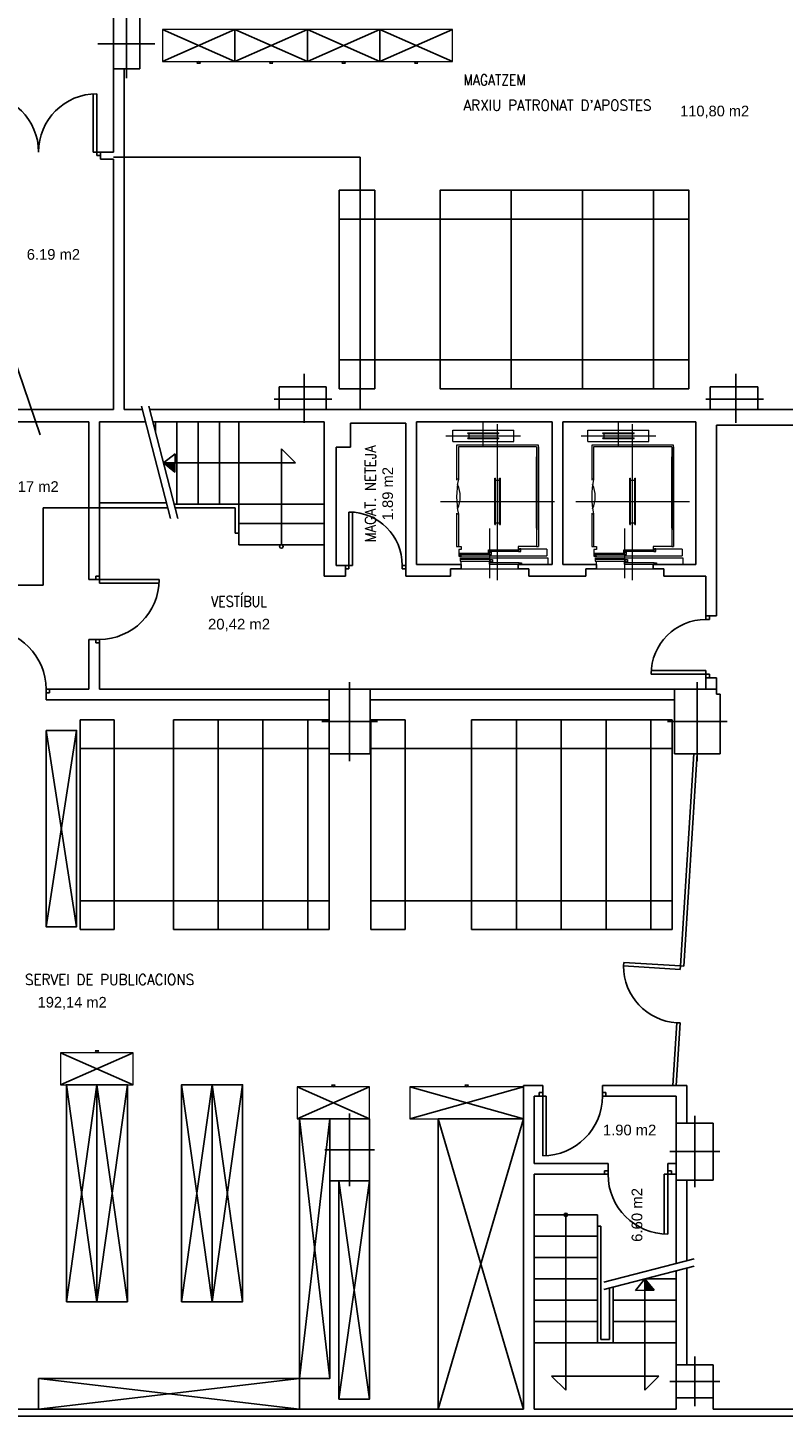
# Model space of a CAD drawing. Header units: metres. Extents: x -1 to 438, y -6 to 52.
# Tile 3 of 5: x 412 to 422, y 14 to 34. Entities that reach past the tile are written whole.
import ezdxf

# ---------------------------------------------------------------- set-up
doc = ezdxf.new("R2010")
doc.units = ezdxf.units.M
doc.linetypes.add('CONTINUA', pattern=[0])
doc.linetypes.add('VERDECKT', pattern=[9.525, 6.35, -3.175])
for name, color, linetype, lineweight in [('PS-2 MOBLES ACTUAL', 7, 'CONTINUA', 25), ('PS-2 MURS ACTUAL', 7, 'CONTINUA', 25), ('PS-2 TEXT ACTUAL', 7, 'CONTINUA', 25)]:
    doc.layers.add(name, color=color, linetype=linetype, lineweight=lineweight)
doc.styles.add('ARIAL', font='arial.ttf')
doc.styles.add('SIMPLEX', font='simplex_.ttf')

# ---------------------------------------------------------------- blocks, each defined once
blk = doc.blocks.new('OBJETO_COMPLEJO_0')
at = {"layer": 'PS-2 MURS ACTUAL', "transparency": 33554687}
for start, end in [(90, 270), (270, 90)]:
    blk.add_arc((415.176, 26.306), 0.025, start, end, dxfattribs=at)
blk = doc.blocks.new('OBJETO_COMPLEJO_1')
at = {"layer": 'PS-2 MURS ACTUAL', "transparency": 33554687}
for start, end in [(90, 270), (270, 90)]:
    blk.add_arc((419.176, 16.911), 0.025, start, end, dxfattribs=at)

msp = doc.modelspace()

# ---------------------------------------------------------------- linework, layer by layer
at = {"layer": 'PS-2 MOBLES ACTUAL', "transparency": 33554687}
for p, q in [((413.502, 33.126), (414.522, 33.576)), ((414.522, 33.126), (413.502, 33.576)), ((414.522, 33.126), (415.542, 33.576)), ((415.542, 33.126), (414.522, 33.576)), ((415.542, 33.126), (416.562, 33.576)), ((416.562, 33.126), (415.542, 33.576)), ((416.562, 33.126), (417.582, 33.576)), ((417.582, 33.126), (416.562, 33.576)), ((417.409, 30.907), (416.489, 30.907)), ((417.409, 28.929), (416.489, 28.929)), ((412.346, 23.871), (412.346, 20.921)), ((412.826, 23.871), (412.346, 23.871)), ((412.826, 23.871), (412.826, 20.921)), ((415.846, 23.871), (413.656, 23.871)), ((413.656, 23.871), (413.656, 20.921)), ((414.286, 23.871), (414.286, 20.921)), ((414.916, 23.871), (414.916, 20.921)), ((415.546, 23.871), (415.546, 20.921)), ((415.846, 23.871), (415.846, 20.921)), ((416.915, 23.871), (416.435, 23.871)), ((416.435, 23.871), (416.435, 20.921)), ((416.915, 23.871), (416.915, 20.921)), ((420.672, 23.871), (417.852, 23.871)), ((417.852, 23.871), (417.852, 20.921)), ((418.482, 23.871), (418.482, 20.921)), ((419.112, 23.871), (419.112, 20.921)), ((419.742, 23.871), (419.742, 20.921)), ((420.372, 23.871), (420.372, 20.921)), ((420.672, 23.871), (420.672, 20.921)), ((412.296, 23.721), (411.866, 20.961)), ((411.866, 23.721), (412.296, 20.961)), ((413.656, 23.465), (412.826, 23.465)), ((417.852, 23.465), (416.915, 23.465)), ((413.656, 21.327), (412.826, 21.327)), ((417.852, 21.327), (416.915, 21.327)), ((412.826, 20.921), (412.346, 20.921)), ((415.846, 20.921), (413.656, 20.921)), ((416.915, 20.921), (416.435, 20.921)), ((420.672, 20.921), (417.852, 20.921)), ((413.091, 19.191), (412.071, 18.741)), ((412.071, 19.191), (413.091, 18.741)), ((412.151, 18.741), (412.581, 15.691)), ((412.581, 18.741), (412.151, 15.691)), ((412.581, 15.691), (413.011, 18.741)), ((413.011, 15.691), (412.581, 18.741)), ((413.771, 18.741), (414.201, 15.691)), ((414.201, 18.741), (413.771, 15.691)), ((414.201, 15.691), (414.631, 18.741)), ((414.631, 15.691), (414.201, 18.741)), ((416.416, 18.711), (415.396, 18.261)), ((415.396, 18.711), (416.416, 18.261)), ((418.581, 18.711), (416.981, 18.261)), ((416.981, 18.711), (418.581, 18.261)), ((415.431, 18.261), (415.856, 14.611)), ((415.856, 18.261), (415.431, 14.611)), ((417.381, 18.261), (418.581, 14.181)), ((418.581, 18.261), (417.381, 14.181)), ((415.986, 17.391), (416.416, 14.321)), ((416.416, 17.391), (415.986, 14.321)), ((411.761, 14.181), (415.431, 14.611)), ((411.761, 14.611), (415.431, 14.181))]:
    msp.add_line(p, q, dxfattribs=at)
at = {"layer": 'PS-2 MOBLES ACTUAL', "linetype": 'VERDECKT', "transparency": 33554687}
for p, q in [((415.989, 30.907), (416.489, 30.907)), ((417.409, 30.907), (420.909, 30.907)), ((415.989, 28.929), (416.489, 28.929)), ((417.409, 28.929), (420.909, 28.929)), ((412.346, 23.465), (412.826, 23.465)), ((413.656, 23.465), (415.846, 23.465)), ((416.435, 23.465), (416.915, 23.465)), ((417.852, 23.465), (420.672, 23.465)), ((412.346, 21.327), (412.826, 21.327)), ((413.656, 21.327), (415.846, 21.327)), ((416.435, 21.327), (416.915, 21.327)), ((417.852, 21.327), (420.672, 21.327))]:
    msp.add_line(p, q, dxfattribs=at)
at = {"layer": 'PS-2 MOBLES ACTUAL', "color": 180, "linetype": 'CONTINUA', "lineweight": 13, "transparency": 33554687}
for points in [[(413.502, 33.126), (414.522, 33.126), (414.522, 33.576), (413.502, 33.576), (413.502, 33.126)], [(414.522, 33.126), (415.542, 33.126), (415.542, 33.576), (414.522, 33.576), (414.522, 33.126)], [(415.542, 33.126), (416.562, 33.126), (416.562, 33.576), (415.542, 33.576), (415.542, 33.126)], [(416.562, 33.126), (417.582, 33.126), (417.582, 33.576), (416.562, 33.576), (416.562, 33.126)], [(414.012, 33.126), (413.987, 33.101), (414.037, 33.101), (414.012, 33.126)], [(415.032, 33.126), (415.007, 33.101), (415.057, 33.101), (415.032, 33.126)], [(416.052, 33.126), (416.027, 33.101), (416.077, 33.101), (416.052, 33.126)], [(417.072, 33.126), (417.047, 33.101), (417.097, 33.101), (417.072, 33.126)], [(413.091, 19.191), (412.071, 19.191), (412.071, 18.741), (413.091, 18.741), (413.091, 19.191)], [(413.091, 19.191), (412.071, 19.191), (412.071, 18.741), (413.091, 18.741), (413.091, 19.191)], [(412.581, 19.191), (412.606, 19.216), (412.556, 19.216), (412.581, 19.191)], [(412.581, 19.191), (412.606, 19.216), (412.556, 19.216), (412.581, 19.191)], [(416.416, 18.711), (415.396, 18.711), (415.396, 18.261), (416.416, 18.261), (416.416, 18.711)], [(416.416, 18.711), (415.396, 18.711), (415.396, 18.261), (416.416, 18.261), (416.416, 18.711)], [(415.906, 18.711), (415.931, 18.736), (415.881, 18.736), (415.906, 18.711)], [(415.906, 18.711), (415.931, 18.736), (415.881, 18.736), (415.906, 18.711)], [(418.581, 18.711), (416.981, 18.711), (416.981, 18.261), (418.581, 18.261), (418.581, 18.711)], [(418.581, 18.711), (416.981, 18.711), (416.981, 18.261), (418.581, 18.261), (418.581, 18.711)], [(417.781, 18.711), (417.806, 18.736), (417.756, 18.736), (417.781, 18.711)], [(417.781, 18.711), (417.806, 18.736), (417.756, 18.736), (417.781, 18.711)]]:
    msp.add_lwpolyline(points, close=True, dxfattribs=at)
at = {"layer": 'PS-2 MOBLES ACTUAL', "linetype": 'VERDECKT', "transparency": 33554687}
msp.add_lwpolyline([(412.816, 31.781), (416.286, 31.781), (416.286, 28.23)], dxfattribs=at)
at = {"layer": 'PS-2 MOBLES ACTUAL', "transparency": 33554687}
for points in [[(416.489, 28.523), (416.489, 31.313), (415.989, 31.313), (415.989, 28.523), (416.489, 28.523)], [(418.409, 28.523), (418.409, 31.313), (417.409, 31.313), (417.409, 28.523), (418.409, 28.523)], [(419.409, 28.523), (419.409, 31.313), (418.409, 31.313), (418.409, 28.523), (419.409, 28.523)], [(420.409, 28.523), (420.409, 31.313), (419.409, 31.313), (419.409, 28.523), (420.409, 28.523)], [(420.909, 28.523), (420.909, 31.313), (420.409, 31.313), (420.409, 28.523), (420.909, 28.523)], [(411.866, 23.721), (412.296, 23.721), (412.296, 20.961), (411.866, 20.961), (411.866, 23.721)], [(412.151, 15.691), (412.581, 15.691), (412.581, 18.741), (412.151, 18.741), (412.151, 15.691)], [(412.581, 15.691), (413.011, 15.691), (413.011, 18.741), (412.581, 18.741), (412.581, 15.691)], [(413.771, 15.691), (414.201, 15.691), (414.201, 18.741), (413.771, 18.741), (413.771, 15.691)], [(414.201, 15.691), (414.631, 15.691), (414.631, 18.741), (414.201, 18.741), (414.201, 15.691)], [(415.856, 18.261), (415.431, 18.261), (415.431, 14.611), (415.856, 14.611), (415.856, 18.261)], [(418.581, 18.261), (417.381, 18.261), (417.381, 14.181), (418.581, 14.181), (418.581, 18.261)], [(415.986, 14.321), (416.416, 14.321), (416.416, 17.391), (415.986, 17.391), (415.986, 14.321)], [(415.431, 14.611), (411.761, 14.611), (411.761, 14.181), (415.431, 14.181), (415.431, 14.611)]]:
    msp.add_lwpolyline(points, close=True, dxfattribs=at)
at = {"layer": 'PS-2 MURS ACTUAL', "color": 180, "linetype": 'CONTINUA', "transparency": 33554687}
for p, q in [((412.996, 32.89), (412.996, 33.85)), ((412.596, 33.37), (413.396, 33.37)), ((415.496, 28.043), (415.496, 28.733)), ((421.566, 28.043), (421.566, 28.733)), ((415.076, 28.376), (415.886, 28.376)), ((415.081, 28.376), (415.881, 28.376)), ((421.146, 28.376), (421.956, 28.376)), ((416.136, 23.291), (416.136, 24.401)), ((421.026, 23.291), (421.026, 24.401)), ((415.746, 23.846), (416.526, 23.846)), ((420.606, 23.846), (421.446, 23.846)), ((416.136, 17.316), (416.136, 18.336)), ((420.991, 17.301), (420.991, 18.301)), ((416.486, 17.826), (415.786, 17.826)), ((420.641, 17.801), (421.341, 17.801)), ((420.991, 14.221), (420.991, 14.921)), ((420.641, 14.571), (421.341, 14.571))]:
    msp.add_line(p, q, dxfattribs=at)
at = {"layer": 'PS-2 MURS ACTUAL', "transparency": 33554687}
for p, q in [((412.816, 33.75), (412.816, 33.02)), ((413.186, 33.75), (413.186, 33.02)), ((412.816, 33.02), (413.186, 33.02)), ((412.816, 31.851), (412.816, 33.02)), ((412.816, 31.851), (412.816, 33.02)), ((412.966, 28.23), (412.966, 33.02)), ((412.53, 31.851), (412.53, 32.669)), ((412.58, 31.801), (412.58, 32.671)), ((412.63, 31.851), (412.53, 31.851)), ((412.63, 31.851), (412.816, 31.851)), ((412.63, 31.751), (412.63, 31.851)), ((412.63, 31.851), (412.63, 31.801)), ((412.63, 31.801), (412.58, 31.801)), ((412.63, 31.751), (412.816, 31.751)), ((412.816, 28.23), (412.816, 31.751)), ((412.816, 28.23), (412.816, 31.751)), ((415.146, 28.23), (415.146, 28.55)), ((415.146, 28.55), (415.806, 28.55)), ((415.806, 28.23), (415.806, 28.55)), ((421.206, 28.23), (421.206, 28.55)), ((421.206, 28.55), (421.876, 28.55)), ((421.876, 28.23), (421.876, 28.55)), ((410.826, 28.23), (412.816, 28.23)), ((412.966, 28.23), (413.222, 28.23)), ((413.325, 28.23), (415.146, 28.23)), ((415.146, 28.23), (415.806, 28.23)), ((415.806, 28.23), (421.206, 28.23)), ((421.206, 28.23), (421.876, 28.23)), ((421.876, 28.23), (426.504, 28.23)), ((412.466, 28.061), (410.826, 28.061)), ((412.466, 25.841), (412.466, 28.061)), ((413.265, 28.061), (412.616, 28.061)), ((412.616, 25.891), (412.616, 28.061)), ((415.776, 28.061), (413.369, 28.061)), ((413.406, 28.061), (413.406, 27.915)), ((413.706, 28.061), (413.706, 26.901)), ((414.006, 28.061), (414.006, 26.901)), ((414.306, 28.061), (414.306, 26.901)), ((414.576, 26.901), (414.576, 28.061)), ((415.776, 25.891), (415.776, 28.061)), ((416.146, 27.701), (416.146, 28.041)), ((416.926, 28.041), (416.146, 28.041)), ((416.926, 25.891), (416.926, 28.041)), ((417.076, 26.051), (417.076, 28.061)), ((418.986, 28.061), (417.076, 28.061)), ((418.986, 26.051), (418.986, 28.061)), ((419.136, 26.051), (419.136, 28.061)), ((421.006, 28.061), (419.136, 28.061)), ((421.006, 26.051), (421.006, 28.061)), ((421.296, 28.011), (421.296, 25.331)), ((426.801, 28.011), (421.296, 28.011)), ((413.68, 27.609), (413.678, 27.35)), ((415.176, 26.331), (415.176, 27.681)), ((415.176, 27.681), (415.376, 27.481)), ((416.146, 27.701), (415.946, 27.701)), ((415.946, 26.041), (415.946, 27.701)), ((413.519, 27.481), (415.376, 27.481)), ((414.576, 26.901), (413.669, 26.901)), ((414.526, 26.851), (413.682, 26.851)), ((414.526, 26.496), (414.526, 26.851)), ((414.576, 26.331), (414.576, 26.901)), ((414.576, 26.901), (415.776, 26.901)), ((416.126, 25.991), (416.126, 26.791)), ((416.176, 26.041), (416.176, 26.789)), ((415.776, 26.631), (414.576, 26.631)), ((414.576, 26.496), (414.526, 26.496)), ((415.776, 26.331), (414.576, 26.331)), ((416.076, 26.041), (415.946, 26.041)), ((416.076, 25.891), (416.076, 26.041)), ((416.076, 26.041), (416.176, 26.041)), ((416.076, 25.991), (416.126, 25.991)), ((416.876, 25.991), (416.876, 26.041)), ((416.876, 26.041), (416.926, 26.041)), ((416.876, 25.991), (416.926, 25.991)), ((417.706, 26.051), (417.076, 26.051)), ((417.556, 25.891), (417.556, 25.991)), ((417.706, 25.991), (417.556, 25.991)), ((417.706, 25.991), (417.706, 26.051)), ((418.506, 25.991), (418.506, 26.051)), ((418.506, 26.051), (418.986, 26.051)), ((418.656, 25.991), (418.506, 25.991)), ((418.656, 25.891), (418.656, 25.991)), ((419.136, 26.051), (419.606, 26.051)), ((419.456, 25.891), (419.456, 25.991)), ((419.606, 25.991), (419.456, 25.991)), ((419.606, 25.991), (419.606, 26.051)), ((420.406, 25.991), (420.406, 26.051)), ((420.406, 26.051), (421.006, 26.051)), ((420.556, 25.991), (420.406, 25.991)), ((420.556, 25.891), (420.556, 25.991)), ((412.466, 25.841), (412.566, 25.841)), ((412.566, 25.841), (412.566, 25.891)), ((412.616, 25.891), (412.566, 25.891)), ((412.566, 25.841), (413.456, 25.841)), ((412.616, 25.891), (412.616, 25.791)), ((412.616, 25.791), (413.456, 25.791)), ((416.076, 25.891), (415.776, 25.891)), ((417.556, 25.891), (416.926, 25.891)), ((419.456, 25.891), (418.656, 25.891)), ((421.146, 25.891), (420.556, 25.891)), ((421.146, 25.891), (421.146, 25.331)), ((421.296, 25.331), (421.146, 25.331)), ((421.146, 25.331), (421.146, 25.281)), ((421.196, 25.281), (421.146, 25.281)), ((421.196, 25.331), (421.196, 25.281)), ((412.466, 24.301), (412.466, 25.001)), ((412.466, 25.001), (412.566, 25.001)), ((412.566, 24.951), (412.566, 25.001)), ((412.566, 25.001), (412.616, 25.001)), ((412.616, 24.951), (412.616, 25.001)), ((412.616, 24.951), (412.566, 24.951)), ((412.616, 24.301), (412.616, 24.951)), ((421.196, 24.511), (420.376, 24.511)), ((421.146, 24.561), (420.378, 24.561)), ((421.146, 24.461), (421.146, 24.561)), ((421.296, 24.461), (421.146, 24.461)), ((421.146, 24.461), (421.146, 24.301)), ((421.196, 24.511), (421.196, 24.461)), ((421.296, 24.461), (421.296, 24.301)), ((411.916, 24.301), (411.866, 24.301)), ((411.866, 24.251), (411.866, 24.301)), ((411.866, 24.151), (411.866, 24.251)), ((411.916, 24.251), (411.866, 24.251)), ((412.466, 24.301), (411.916, 24.301)), ((411.916, 24.301), (411.916, 24.251)), ((415.846, 24.301), (412.616, 24.301)), ((415.846, 24.301), (416.426, 24.301)), ((415.846, 23.391), (415.846, 24.301)), ((416.426, 24.301), (420.706, 24.301)), ((416.426, 23.391), (416.426, 24.301)), ((420.706, 24.301), (421.296, 24.301)), ((420.706, 23.391), (420.706, 24.301)), ((421.296, 24.231), (421.296, 24.301)), ((421.296, 24.231), (421.346, 24.231)), ((421.346, 23.391), (421.346, 24.231)), ((415.846, 24.151), (411.866, 24.151)), ((416.426, 24.151), (420.706, 24.151)), ((415.846, 23.391), (416.426, 23.391)), ((420.706, 23.391), (421.346, 23.391)), ((418.851, 18.731), (418.581, 18.731)), ((418.581, 14.181), (418.581, 18.731)), ((418.731, 18.581), (418.801, 18.581)), ((418.731, 17.631), (418.731, 18.581)), ((418.801, 18.581), (418.801, 18.631)), ((418.801, 18.631), (418.851, 18.631)), ((418.801, 18.581), (418.901, 18.581)), ((418.851, 18.731), (418.851, 18.631)), ((418.851, 18.631), (418.851, 17.741)), ((418.901, 18.581), (418.901, 17.741)), ((420.881, 18.731), (419.691, 18.731)), ((419.691, 18.731), (419.691, 18.631)), ((419.691, 18.631), (419.691, 18.581)), ((419.691, 18.631), (419.741, 18.631)), ((419.741, 18.581), (419.691, 18.581)), ((419.741, 18.581), (419.741, 18.631)), ((420.731, 18.581), (419.741, 18.581)), ((420.731, 18.581), (420.731, 18.201)), ((420.881, 18.731), (420.881, 18.201)), ((415.856, 17.391), (415.856, 18.261)), ((416.416, 18.261), (415.856, 18.261)), ((416.416, 17.391), (416.416, 18.261)), ((421.251, 18.201), (420.731, 18.201)), ((420.731, 18.201), (420.731, 17.401)), ((421.251, 18.201), (421.251, 17.401)), ((419.771, 17.631), (418.731, 17.631)), ((419.771, 17.631), (419.771, 17.531)), ((420.731, 17.631), (420.611, 17.631)), ((420.611, 17.631), (420.611, 17.531)), ((416.416, 17.391), (415.856, 17.391)), ((418.731, 14.181), (418.731, 17.481)), ((419.721, 17.481), (418.731, 17.481)), ((419.771, 17.531), (419.721, 17.531)), ((419.721, 17.481), (419.721, 17.531)), ((419.721, 17.481), (419.771, 17.481)), ((419.771, 17.531), (419.771, 17.481)), ((420.561, 17.481), (420.561, 16.641)), ((420.661, 17.481), (420.561, 17.481)), ((420.611, 17.531), (420.611, 16.641)), ((420.661, 17.531), (420.611, 17.531)), ((420.661, 17.481), (420.661, 17.531)), ((420.731, 17.481), (420.661, 17.481)), ((421.251, 17.401), (420.731, 17.401)), ((420.731, 16.229), (420.731, 17.401)), ((420.881, 16.268), (420.881, 17.401)), ((419.621, 16.911), (418.731, 16.911)), ((419.176, 16.911), (419.176, 14.446)), ((419.621, 15.111), (419.621, 16.911)), ((419.621, 16.611), (418.731, 16.611)), ((419.671, 16.754), (419.621, 16.754)), ((419.671, 15.161), (419.671, 16.754)), ((419.621, 16.311), (418.731, 16.311)), ((419.621, 16.011), (418.731, 16.011)), ((420.731, 16.011), (420.286, 16.011)), ((420.286, 16.011), (420.286, 14.446)), ((420.731, 14.801), (420.731, 16.126)), ((420.881, 14.801), (420.881, 16.165)), ((419.791, 15.161), (419.791, 15.883)), ((419.841, 15.111), (419.841, 15.896)), ((420.158, 15.849), (420.418, 15.851)), ((419.621, 15.711), (418.731, 15.711)), ((420.731, 15.711), (419.841, 15.711)), ((419.621, 15.411), (418.731, 15.411)), ((420.731, 15.411), (419.841, 15.411)), ((419.621, 15.111), (418.731, 15.111)), ((420.731, 15.111), (419.621, 15.111)), ((419.791, 15.161), (419.671, 15.161)), ((418.976, 14.646), (420.486, 14.646)), ((418.976, 14.646), (419.176, 14.446)), ((420.486, 14.646), (420.286, 14.446)), ((421.251, 14.801), (420.731, 14.801)), ((420.731, 14.801), (420.731, 14.341)), ((421.251, 14.801), (421.251, 14.341)), ((421.251, 14.341), (420.731, 14.341)), ((420.731, 14.341), (420.731, 14.291)), ((420.731, 14.291), (420.731, 14.181)), ((421.251, 14.341), (421.251, 14.181)), ((424.547, 14.081), (391.996, 14.081)), ((418.581, 14.181), (400.926, 14.181)), ((420.731, 14.181), (418.731, 14.181)), ((423.934, 14.181), (421.251, 14.181))]:
    msp.add_line(p, q, dxfattribs=at)
at = {"layer": 'PS-2 MURS ACTUAL', "linetype": 'CONTINUA', "transparency": 33554687}
for p, q in [((411.785, 27.878), (410.38, 31.967)), ((413.617, 26.701), (413.209, 28.28)), ((413.72, 26.701), (413.312, 28.28)), ((413.519, 27.481), (413.68, 27.609)), ((413.519, 27.481), (413.678, 27.35)), ((412.616, 26.851), (411.826, 26.851)), ((411.826, 25.761), (411.826, 26.851)), ((411.826, 25.761), (410.826, 25.761)), ((420.983, 16.294), (419.71, 15.965)), ((420.983, 16.191), (419.71, 15.862)), ((420.286, 16.011), (420.158, 15.849)), ((420.286, 16.011), (420.418, 15.851))]:
    msp.add_line(p, q, dxfattribs=at)
at = {"layer": 'PS-2 MURS ACTUAL', "linetype": 'CONTINUA', "lineweight": 13, "transparency": 33554687}
for p, q in [((417.586, 27.783), (417.586, 27.943)), ((418.016, 27.713), (418.016, 28.061)), ((418.216, 25.835), (418.216, 28.026)), ((418.446, 27.783), (418.446, 27.943)), ((419.486, 27.783), (419.486, 27.943)), ((419.916, 27.713), (419.916, 28.061)), ((420.116, 25.835), (420.116, 28.026)), ((420.346, 27.783), (420.346, 27.943)), ((417.491, 27.863), (418.541, 27.863)), ((417.796, 27.903), (418.236, 27.903)), ((417.796, 27.893), (417.796, 27.903)), ((417.796, 27.893), (418.236, 27.893)), ((417.796, 27.823), (417.796, 27.833)), ((417.796, 27.833), (418.236, 27.833)), ((417.796, 27.823), (418.236, 27.823)), ((417.816, 27.833), (417.816, 27.893)), ((418.216, 27.833), (418.216, 27.893)), ((418.236, 27.893), (418.236, 27.903)), ((418.236, 27.823), (418.236, 27.833)), ((419.391, 27.863), (420.441, 27.863)), ((419.696, 27.893), (419.696, 27.903)), ((419.696, 27.903), (420.136, 27.903)), ((419.696, 27.893), (420.136, 27.893)), ((419.696, 27.833), (420.136, 27.833)), ((419.696, 27.823), (419.696, 27.833)), ((419.696, 27.823), (420.136, 27.823)), ((419.716, 27.833), (419.716, 27.893)), ((420.116, 27.833), (420.116, 27.893)), ((420.136, 27.893), (420.136, 27.903)), ((420.136, 27.823), (420.136, 27.833)), ((418.176, 27.266), (418.186, 27.266)), ((418.176, 26.616), (418.176, 27.266)), ((418.186, 26.616), (418.186, 27.266)), ((418.186, 27.241), (418.246, 27.241)), ((418.246, 27.266), (418.256, 27.266)), ((418.246, 26.616), (418.246, 27.266)), ((418.256, 26.616), (418.256, 27.266)), ((420.076, 26.616), (420.076, 27.266)), ((420.076, 27.266), (420.086, 27.266)), ((420.086, 26.616), (420.086, 27.266)), ((420.086, 27.241), (420.146, 27.241)), ((420.146, 26.616), (420.146, 27.266)), ((420.146, 27.266), (420.156, 27.266)), ((420.156, 26.616), (420.156, 27.266)), ((417.416, 26.941), (419.016, 26.941)), ((419.316, 26.941), (420.916, 26.941)), ((418.106, 25.862), (418.106, 26.56)), ((418.176, 26.616), (418.186, 26.616)), ((418.186, 26.641), (418.246, 26.641)), ((418.246, 26.616), (418.256, 26.616)), ((420.006, 25.862), (420.006, 26.56)), ((420.076, 26.616), (420.086, 26.616)), ((420.086, 26.641), (420.146, 26.641)), ((420.146, 26.616), (420.156, 26.616)), ((417.641, 26.306), (417.706, 26.306)), ((418.766, 26.306), (418.791, 26.306)), ((419.541, 26.306), (419.606, 26.306)), ((420.666, 26.306), (420.691, 26.306))]:
    msp.add_line(p, q, dxfattribs=at)
at = {"layer": 'PS-2 MURS ACTUAL', "lineweight": 13, "transparency": 33554687}
for p, q in [((417.586, 27.943), (418.446, 27.943)), ((419.486, 27.943), (420.346, 27.943)), ((417.586, 27.783), (418.446, 27.783)), ((418.791, 27.731), (417.641, 27.731)), ((417.641, 27.731), (417.641, 27.239)), ((418.791, 26.541), (418.791, 27.731)), ((419.486, 27.783), (420.346, 27.783)), ((419.541, 27.731), (419.541, 27.239)), ((420.691, 27.731), (419.541, 27.731)), ((420.691, 26.541), (420.691, 27.731)), ((418.766, 27.706), (417.666, 27.706)), ((417.666, 27.706), (417.666, 27.251)), ((418.766, 27.706), (418.766, 26.306)), ((418.766, 26.566), (418.766, 27.566)), ((418.791, 27.706), (418.791, 26.306)), ((419.566, 27.706), (419.566, 27.251)), ((420.666, 27.706), (419.566, 27.706)), ((420.666, 27.706), (420.666, 26.306)), ((420.666, 26.566), (420.666, 27.566)), ((420.691, 27.706), (420.691, 26.306)), ((417.666, 27.251), (417.641, 27.251)), ((419.566, 27.251), (419.541, 27.251)), ((417.641, 26.775), (417.641, 26.306)), ((417.666, 26.761), (417.641, 26.761)), ((417.666, 26.761), (417.666, 26.306)), ((419.541, 26.775), (419.541, 26.306)), ((419.566, 26.761), (419.541, 26.761)), ((419.566, 26.761), (419.566, 26.306)), ((417.671, 26.176), (418.911, 26.176)), ((418.099, 26.192), (417.677, 26.192)), ((418.513, 26.237), (418.091, 26.237)), ((418.911, 26.27), (418.506, 26.27)), ((418.911, 26.27), (418.911, 26.176)), ((419.571, 26.176), (420.811, 26.176)), ((419.999, 26.192), (419.577, 26.192)), ((420.413, 26.237), (419.991, 26.237)), ((420.811, 26.27), (420.406, 26.27)), ((420.811, 26.27), (420.811, 26.176)), ((418.113, 26.124), (417.691, 26.124)), ((417.706, 26.051), (417.706, 26.102)), ((417.706, 25.991), (418.506, 25.991)), ((418.521, 26.079), (418.099, 26.079)), ((420.013, 26.124), (419.591, 26.124)), ((419.606, 26.051), (419.606, 26.102)), ((419.606, 25.991), (420.406, 25.991)), ((420.421, 26.079), (419.999, 26.079))]:
    msp.add_line(p, q, dxfattribs=at)
at = {"layer": 'PS-2 MURS ACTUAL', "color": 180, "transparency": 33554687}
for p, q in [((413.56, 26.921), (412.616, 26.921)), ((413.578, 26.851), (412.616, 26.851)), ((420.788, 20.41), (420.976, 23.391)), ((420.838, 20.407), (421.026, 23.391)), ((419.991, 20.461), (419.988, 20.41)), ((420.785, 20.361), (419.988, 20.411)), ((420.788, 20.41), (419.991, 20.461)), ((420.788, 20.41), (420.785, 20.361)), ((420.838, 20.407), (420.788, 20.41)), ((420.681, 18.731), (420.737, 19.612)), ((420.731, 18.731), (420.787, 19.609)), ((420.787, 19.609), (420.737, 19.612))]:
    msp.add_line(p, q, dxfattribs=at)
at = {"layer": 'PS-2 MURS ACTUAL', "color": 180, "linetype": 'CONTINUA', "lineweight": 13, "transparency": 33554687}
for points in [[(413.502, 33.126), (414.522, 33.126), (414.522, 33.576), (413.502, 33.576), (413.502, 33.126)], [(414.522, 33.126), (415.542, 33.126), (415.542, 33.576), (414.522, 33.576), (414.522, 33.126)], [(415.542, 33.126), (416.562, 33.126), (416.562, 33.576), (415.542, 33.576), (415.542, 33.126)], [(416.562, 33.126), (417.582, 33.126), (417.582, 33.576), (416.562, 33.576), (416.562, 33.126)], [(414.012, 33.126), (413.987, 33.101), (414.037, 33.101), (414.012, 33.126)], [(415.032, 33.126), (415.007, 33.101), (415.057, 33.101), (415.032, 33.126)], [(416.052, 33.126), (416.027, 33.101), (416.077, 33.101), (416.052, 33.126)], [(417.072, 33.126), (417.047, 33.101), (417.097, 33.101), (417.072, 33.126)]]:
    msp.add_lwpolyline(points, close=True, dxfattribs=at)
at = {"layer": 'PS-2 MURS ACTUAL', "lineweight": 13, "transparency": 33554687}
for points in [[(417.666, 26.306), (417.706, 26.306), (417.706, 26.265), (417.671, 26.265), (417.671, 26.169), (417.711, 26.169)], [(417.707, 26.175), (417.677, 26.175), (417.677, 26.214), (418.099, 26.214), (418.099, 26.192), (418.129, 26.192), (418.129, 26.229), (418.109, 26.229)], [(418.121, 26.22), (418.091, 26.22), (418.091, 26.259), (418.513, 26.259), (418.513, 26.237), (418.543, 26.237), (418.543, 26.274), (418.523, 26.274)], [(418.766, 26.306), (418.506, 26.306), (418.506, 26.265), (418.536, 26.265)], [(419.566, 26.306), (419.606, 26.306), (419.606, 26.265), (419.571, 26.265), (419.571, 26.169), (419.611, 26.169)], [(419.607, 26.175), (419.577, 26.175), (419.577, 26.214), (419.999, 26.214), (419.999, 26.192), (420.029, 26.192), (420.029, 26.229), (420.009, 26.229)], [(420.021, 26.22), (419.991, 26.22), (419.991, 26.259), (420.413, 26.259), (420.413, 26.237), (420.443, 26.237), (420.443, 26.274), (420.423, 26.274)], [(420.666, 26.306), (420.406, 26.306), (420.406, 26.265), (420.436, 26.265)], [(417.684, 26.146), (418.924, 26.146), (418.924, 26.051)], [(417.721, 26.141), (417.691, 26.141), (417.691, 26.102), (418.113, 26.102), (418.113, 26.124), (418.143, 26.124), (418.143, 26.087), (418.123, 26.087)], [(418.129, 26.096), (418.099, 26.096), (418.099, 26.057), (418.521, 26.057), (418.521, 26.079), (418.551, 26.079), (418.551, 26.051)], [(419.584, 26.146), (420.824, 26.146), (420.824, 26.051)], [(419.621, 26.141), (419.591, 26.141), (419.591, 26.102), (420.013, 26.102), (420.013, 26.124), (420.043, 26.124), (420.043, 26.087), (420.023, 26.087)], [(420.029, 26.096), (419.999, 26.096), (419.999, 26.057), (420.421, 26.057), (420.421, 26.079), (420.451, 26.079), (420.451, 26.051)]]:
    msp.add_lwpolyline(points, dxfattribs=at)
at = {"layer": 'PS-2 MURS ACTUAL', "transparency": 33554687}
for centre, radius, start, end in [((410.94, 31.851), 0.82, 0, 90), ((412.58, 31.851), 0.82, 90, 180), ((413.858, 35.603), 8.139, 267.7005, 268.7397), ((413.858, 35.603), 8.149, 267.7932, 268.7407), ((413.858, 35.603), 8.159, 267.8856, 268.7417), ((413.858, 35.603), 8.169, 267.9776, 268.7427), ((413.858, 35.603), 8.179, 268.0691, 268.7437), ((413.858, 35.603), 8.189, 268.1602, 268.7447), ((413.858, 35.603), 8.199, 268.2509, 268.7458), ((413.858, 35.603), 8.209, 268.3412, 268.7468), ((413.858, 35.603), 8.219, 268.4311, 268.7478), ((413.858, 35.603), 8.229, 268.5206, 268.7488), ((413.858, 35.603), 8.239, 268.6097, 268.7498), ((413.858, 35.603), 8.249, 268.6984, 268.7508), ((416.126, 26.041), 0.75, 0, 90), ((412.616, 25.841), 0.84, 270, 0), ((421.146, 24.511), 0.77, 90, 180), ((411.026, 24.301), 0.84, 0, 90), ((418.851, 18.581), 0.84, 270, 0), ((420.611, 17.481), 0.84, 180, 270), ((412.164, 15.671), 8.139, 1.2603, 2.2995), ((412.164, 15.671), 8.149, 1.2593, 2.2068), ((412.164, 15.671), 8.159, 1.2583, 2.1144), ((412.164, 15.671), 8.169, 1.2573, 2.0224), ((412.164, 15.671), 8.179, 1.2563, 1.9309), ((412.164, 15.671), 8.189, 1.2553, 1.8398), ((412.164, 15.671), 8.199, 1.2542, 1.7491), ((412.164, 15.671), 8.209, 1.2532, 1.6588), ((412.164, 15.671), 8.219, 1.2522, 1.5689), ((412.164, 15.671), 8.229, 1.2512, 1.4794), ((412.164, 15.671), 8.239, 1.2502, 1.3903), ((412.164, 15.671), 8.249, 1.2492, 1.3016)]:
    msp.add_arc(centre, radius, start, end, dxfattribs=at)
at = {"layer": 'PS-2 MURS ACTUAL', "lineweight": 13, "transparency": 33554687}
for centre, radius, start, end in [((418.854, 27.006), 1.213, 168.3473, 191.6527), ((417.292, 27.006), 0.399, 334.7815, 25.2185), ((420.754, 27.006), 1.213, 168.3473, 191.6527), ((419.192, 27.006), 0.399, 334.7815, 25.2185)]:
    msp.add_arc(centre, radius, start, end, dxfattribs=at)
at = {"layer": 'PS-2 MURS ACTUAL', "color": 180, "transparency": 33554687}
msp.add_arc((420.788, 20.41), 0.8, 179.9611, 266.3777, dxfattribs=at)

# ---------------------------------------------------------------- block references
at = {"layer": 'PS-2 MURS ACTUAL', "transparency": 33554687}
for name in ['OBJETO_COMPLEJO_0', 'OBJETO_COMPLEJO_1']:
    msp.add_blockref(name, (0, 0), dxfattribs=at)

# ---------------------------------------------------------------- texts
at = {"layer": 'PS-2 TEXT ACTUAL', "transparency": 33554687, "char_height": 0.15}
for s, insert, width, attachment_point, style in [('\\W0.85;MAGATZEM ', (417.738, 32.789), 1.2259, 7, 'SIMPLEX'), ("\\W0.93;ARXIU PATRONAT D'APOSTES", (417.738, 32.434), 3.17642, 7, 'SIMPLEX'), ('\\W0.98;110,80 m2', (421.27, 32.325), 1.06849, 8, 'ARIAL'), ('\\W0.99;6.19 m2', (411.969, 30.335), 0.83394, 8, 'ARIAL'), ('\\W0.99;6.17 m2', (411.669, 27.072), 0.83394, 8, 'ARIAL'), ('\\W0.87;VESTÍBUL', (414.58, 25.459), 1.00872, 8, 'SIMPLEX'), ('\\W1.00;20,42 m2', (414.58, 25.112), 0.95263, 8, 'ARIAL'), ('\\W0.93;MAGATZEM SERVEI DE PUBLICACIONS', (412.233, 20.144), 4.09263, 8, 'SIMPLEX'), ('\\W0.98;192,14 m2', (412.233, 19.797), 1.06849, 8, 'ARIAL'), ('\\W0.99;1.90 m2', (420.074, 18.027), 0.83394, 8, 'ARIAL')]:
    msp.add_mtext(s, dxfattribs=dict(at, insert=insert, width=width, attachment_point=attachment_point, style=style))
at = {"layer": 'PS-2 TEXT ACTUAL', "transparency": 33554687, "char_height": 0.15, "attachment_point": 8, "rotation": 90}
for s, insert, width, style in [('\\W0.91;MAGAT. NETEJA', (416.503, 27.049), 1.72238, 'SIMPLEX'), ('\\W0.99;1.89 m2', (416.748, 27.049), 0.83394, 'ARIAL'), ('\\W1.00;6.60 m2', (420.254, 16.91), 0.83506, 'ARIAL')]:
    msp.add_mtext(s, dxfattribs=dict(at, insert=insert, width=width, style=style))

doc.saveas('drawing.dxf')
